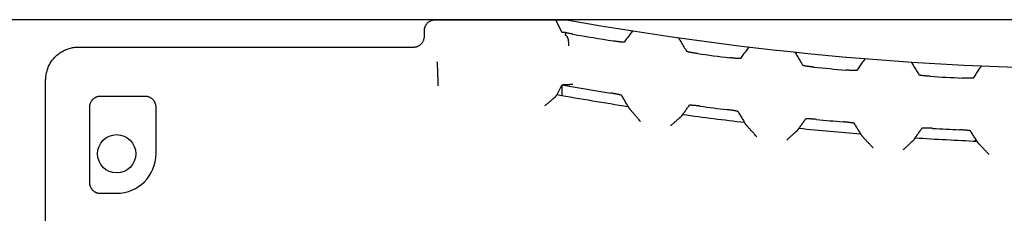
# Model space of a CAD drawing. Header units: inches. Extents: x 0 to 22, y 0 to 17.
# Tile 39 of 41: x 13.056 to 14.859, y 14.155 to 14.509. Entities that reach past the tile are written whole.
import ezdxf

# ---------------------------------------------------------------- set-up
doc = ezdxf.new("R2010")
doc.units = ezdxf.units.IN
doc.header["$LTSCALE"] = 1.21
doc.header["$MEASUREMENT"] = 0
doc.layers.get('0').update_dxf_attribs({"linetype": 'CONTINUOUS'})
doc.layers.add('DIMENSIONS', color=7, linetype='CONTINUOUS')
doc.styles.get("Standard").update_dxf_attribs({"font": 'txt', "width": 0.8})
doc.dimstyles.new('DIMSTYLE_1', dxfattribs={"dimtxt": 0.125, "dimasz": 0.18, "dimexe": 0.18, "dimexo": 0.0625, "dimgap": 0.09, "dimtad": 0, "dimtih": 1, "dimtoh": 1, "dimdec": 3, "dimzin": 4, "dimdsep": 46, "dimtxsty": 'STANDARD', "dimblk": '_FILLED', "dimblk1": '_FILLED', "dimblk2": '_FILLED', "dimcen": 0.09, "dimadec": 0, "dimazin": 0, "dimtp": 0.01, "dimtm": 0.01, "dimtfac": 1, "dimtdec": 3, "dimtofl": 0, "dimtmove": 0, "dimatfit": 3, "dimldrblk": '_FILLED', "dimfxl": 1, "dimtolj": 1, "dimtzin": 4, "dimarcsym": 0})

# ---------------------------------------------------------------- blocks, each defined once
blk = doc.blocks.new('_FILLED')
at = {"color": 0, "linetype": 'BYBLOCK'}
blk.add_solid([(0, 0), (-1, 0.174), (-1, -0.174)], dxfattribs=at)
blk = doc.blocks.new('*D2')
at = {"layer": 'DIMENSIONS', "color": 2, "linetype": 'CONTINUOUS'}
for p, q in [((16.3448, 14.5089), (11.7053, 14.5089)), ((11.8303, 14.5089), (11.8303, 12.1339)), ((11.8303, 9.5089), (11.8303, 11.8839)), ((16.2796, 9.5089), (11.7053, 9.5089))]:
    blk.add_line(p, q, dxfattribs=at)
at = {"layer": 'DIMENSIONS', "color": 2, "linetype": 'CONTINUOUS', "xscale": 0.18, "yscale": 0.18, "zscale": 0.18}
for p, rotation in [((11.8303, 14.5089), 90), ((11.8303, 9.5089), 270)]:
    blk.add_blockref('_FILLED', p, dxfattribs=dict(at, rotation=rotation))
at = {"layer": 'DIMENSIONS', "color": 2, "linetype": 'CONTINUOUS', "width": 0.8}
for s, p in [('5.000', (11.2678, 11.9464)), ('[', (11.8928, 11.9464)), ('127', (11.9928, 11.9464)), (']', (12.2928, 11.9464))]:
    blk.add_text(s, height=0.125, dxfattribs=at).set_placement(p)

msp = doc.modelspace()

# ---------------------------------------------------------------- linework, layer by layer
at = {"color": 7, "linetype": 'CONTINUOUS'}
for p, q in [((13.8171, 14.5089), (14.0574, 14.5089)), ((14.0375, 14.5089), (14.0489, 14.486)), ((13.7971, 14.4789), (13.7971, 14.4889)), ((14.0553, 14.4853), (14.055, 14.4812)), ((13.1633, 14.4589), (13.7771, 14.4589)), ((13.1033, 12.2632), (13.1033, 14.3988)), ((14.0403, 14.3721), (14.0489, 14.3893)), ((14.0493, 14.3705), (14.0493, 14.3893)), ((13.2856, 14.3689), (13.2035, 14.3689)), ((13.1835, 14.3489), (13.1835, 14.2116)), ((13.3055, 14.2639), (13.3055, 14.3489)), ((13.2035, 14.1917), (13.2333, 14.1917))]:
    msp.add_line(p, q, dxfattribs=at)
msp.add_circle((13.2333, 14.2639), 0.035, dxfattribs=at)
for centre, radius, start, end in [((15.0724, 20.1868), 5.768, 259.86523, 280.11722), ((15.0724, 20.1868), 5.7918, 260.02276, 260.76781), ((15.0724, 20.1868), 5.7918, 262.31323, 262.89664), ((15.0724, 20.1868), 5.7918, 264.43464, 265.01565), ((15.0724, 20.1868), 5.7918, 266.54841, 267.12785), ((15.0724, 20.1868), 5.8865, 260.01621, 260.8703), ((15.0724, 20.1868), 5.9057, 259.93097, 261.21499), ((15.0724, 20.1868), 5.8865, 262.48479, 262.96442), ((15.0724, 20.1868), 5.9057, 262.19544, 263.30061), ((15.0724, 20.1868), 5.8865, 264.57141, 265.04914), ((15.0724, 20.1868), 5.9057, 264.27653, 265.37734), ((15.0724, 20.1868), 5.8865, 266.65083, 267.12731), ((15.0724, 20.1868), 5.9057, 266.35007, 267.44801), ((13.2333, 14.2639), 0.0722, 270, 360)]:
    msp.add_arc(centre, radius, start, end, dxfattribs=at)
for points, knots in [([(13.7971, 14.4889), (13.7971, 14.4895), (13.7972, 14.4907), (13.7974, 14.4926), (13.7979, 14.4944), (13.7984, 14.4961), (13.7992, 14.4978), (13.8001, 14.4994), (13.8011, 14.5009), (13.8023, 14.5024), (13.8036, 14.5037), (13.805, 14.5049), (13.8066, 14.5059), (13.8082, 14.5068), (13.8099, 14.5075), (13.8116, 14.5081), (13.8134, 14.5086), (13.8153, 14.5088), (13.8165, 14.5089), (13.8171, 14.5089)], [0, 0, 0, 0, 0.058936, 0.117869, 0.176751, 0.235656, 0.294486, 0.353358, 0.412143, 0.470985, 0.529738, 0.588555, 0.647292, 0.706094, 0.764834, 0.823631, 0.882393, 0.941197, 1, 1, 1, 1]), ([(14.0553, 14.4853), (14.0549, 14.4853), (14.0541, 14.4854), (14.053, 14.4854), (14.052, 14.4855), (14.0511, 14.4856), (14.0504, 14.4857), (14.0498, 14.4858), (14.0494, 14.4858), (14.0491, 14.4859), (14.0489, 14.486), (14.0489, 14.486)], [0, 0, 0, 0, 0.192222, 0.366969, 0.522186, 0.657037, 0.770707, 0.861928, 0.930393, 0.976044, 1, 1, 1, 1]), ([(14.0689, 14.4826), (14.0683, 14.4827), (14.0671, 14.4829), (14.0652, 14.4833), (14.0634, 14.4836), (14.0616, 14.484), (14.0599, 14.4843), (14.0583, 14.4846), (14.0568, 14.485), (14.0558, 14.4852), (14.0553, 14.4853)], [0, 0, 0, 0, 0.136585, 0.272412, 0.405766, 0.535966, 0.661607, 0.781364, 0.894632, 1, 1, 1, 1]), ([(14.1784, 14.4886), (14.1767, 14.4863), (14.1733, 14.4817), (14.1682, 14.4748), (14.1648, 14.4702), (14.1632, 14.4679)], [0, 0, 0, 0, 0.332755, 0.666089, 1, 1, 1, 1]), ([(13.7771, 14.4589), (13.7778, 14.4589), (13.779, 14.4589), (13.7808, 14.4592), (13.7826, 14.4596), (13.7844, 14.4602), (13.7861, 14.4609), (13.7877, 14.4618), (13.7892, 14.4629), (13.7906, 14.4641), (13.7919, 14.4654), (13.7931, 14.4668), (13.7941, 14.4683), (13.795, 14.4699), (13.7958, 14.4716), (13.7964, 14.4734), (13.7968, 14.4752), (13.7971, 14.477), (13.7971, 14.4782), (13.7971, 14.4789)], [0, 0, 0, 0, 0.058803, 0.117607, 0.176369, 0.235166, 0.293906, 0.352708, 0.411445, 0.470262, 0.529015, 0.587857, 0.646642, 0.705514, 0.764344, 0.823249, 0.882131, 0.941064, 1, 1, 1, 1]), ([(14.055, 14.4812), (14.055, 14.4811), (14.055, 14.4811), (14.0551, 14.4811), (14.0552, 14.4811), (14.0552, 14.481)], [0, 0, 0, 0, 0.172376, 0.498988, 1, 1, 1, 1]), ([(14.0552, 14.481), (14.0555, 14.481), (14.056, 14.4808), (14.0566, 14.4803), (14.0573, 14.4797), (14.0579, 14.4789), (14.0584, 14.478), (14.0589, 14.4769), (14.0594, 14.4758), (14.0598, 14.4745), (14.0602, 14.4731), (14.0605, 14.4715), (14.0608, 14.47), (14.0609, 14.4683), (14.0611, 14.4666), (14.0611, 14.4648), (14.0611, 14.463), (14.0611, 14.4618), (14.0611, 14.4612)], [0, 0, 0, 0, 0.034267, 0.071262, 0.111765, 0.15652, 0.20579, 0.259591, 0.3181, 0.380966, 0.447997, 0.518998, 0.593332, 0.67082, 0.750829, 0.832616, 0.91589, 1, 1, 1, 1]), ([(14.1632, 14.4679), (14.1631, 14.4678), (14.163, 14.4678), (14.1627, 14.4677), (14.1622, 14.4677), (14.1616, 14.4677), (14.1608, 14.4678), (14.1599, 14.4678), (14.1589, 14.4679), (14.1577, 14.468), (14.1564, 14.4682), (14.155, 14.4683), (14.1535, 14.4685), (14.1519, 14.4687), (14.1503, 14.469), (14.1486, 14.4692), (14.1468, 14.4695), (14.145, 14.4698), (14.1438, 14.4699), (14.1432, 14.47)], [0, 0, 0, 0, 0.007966, 0.023276, 0.046324, 0.076922, 0.114788, 0.159814, 0.211582, 0.269844, 0.334069, 0.404177, 0.479529, 0.559219, 0.642273, 0.728649, 0.817786, 0.90861, 1, 1, 1, 1]), ([(14.2625, 14.476), (14.2642, 14.4732), (14.2675, 14.4676), (14.2726, 14.4592), (14.276, 14.4536), (14.2777, 14.4508)], [0, 0, 0, 0, 0.332762, 0.666096, 1, 1, 1, 1]), ([(13.1033, 14.3988), (13.1033, 14.4002), (13.1034, 14.4031), (13.1039, 14.4073), (13.1047, 14.4116), (13.1057, 14.4157), (13.1071, 14.4198), (13.1087, 14.4238), (13.1106, 14.4276), (13.1128, 14.4313), (13.1153, 14.4348), (13.118, 14.4382), (13.1209, 14.4413), (13.124, 14.4442), (13.1274, 14.4469), (13.1309, 14.4494), (13.1346, 14.4516), (13.1384, 14.4535), (13.1424, 14.4551), (13.1464, 14.4565), (13.1506, 14.4575), (13.1548, 14.4583), (13.1591, 14.4588), (13.1619, 14.4589), (13.1633, 14.4589)], [0, 0, 0, 0, 0.045511, 0.091063, 0.136551, 0.182075, 0.227608, 0.273073, 0.318593, 0.364089, 0.409536, 0.455036, 0.500482, 0.54592, 0.591391, 0.636789, 0.68222, 0.727656, 0.773024, 0.818447, 0.86385, 0.909209, 0.954627, 1, 1, 1, 1]), ([(14.2977, 14.4471), (14.297, 14.4472), (14.2958, 14.4473), (14.2939, 14.4476), (14.292, 14.4479), (14.2902, 14.4482), (14.2885, 14.4484), (14.2868, 14.4487), (14.2852, 14.449), (14.2838, 14.4492), (14.2825, 14.4495), (14.2813, 14.4497), (14.2803, 14.45), (14.2794, 14.4502), (14.2788, 14.4504), (14.2782, 14.4505), (14.2779, 14.4507), (14.2777, 14.4508), (14.2777, 14.4508)], [0, 0, 0, 0, 0.094878, 0.189454, 0.282387, 0.372384, 0.459018, 0.541851, 0.619691, 0.691495, 0.756981, 0.815815, 0.867164, 0.91041, 0.945466, 0.972178, 0.990266, 1, 1, 1, 1]), ([(14.3914, 14.4592), (14.3897, 14.4569), (14.3863, 14.4522), (14.3812, 14.4451), (14.3778, 14.4404), (14.3762, 14.438)], [0, 0, 0, 0, 0.332757, 0.666091, 1, 1, 1, 1]), ([(14.4755, 14.4498), (14.4772, 14.4471), (14.4805, 14.4417), (14.4856, 14.4335), (14.489, 14.428), (14.4907, 14.4253)], [0, 0, 0, 0, 0.332762, 0.666096, 1, 1, 1, 1]), ([(13.8219, 14.4091), (13.8219, 14.4103), (13.8218, 14.4126), (13.8217, 14.4159), (13.8216, 14.4189), (13.8214, 14.4217), (13.8213, 14.4241), (13.8212, 14.4263), (13.8211, 14.4281), (13.8209, 14.4295), (13.8208, 14.4307), (13.8207, 14.4315), (13.8206, 14.4319), (13.8205, 14.432)], [0, 0, 0, 0, 0.15581, 0.300162, 0.432458, 0.552105, 0.658557, 0.751367, 0.830178, 0.894691, 0.944563, 0.979625, 1, 1, 1, 1]), ([(14.3762, 14.438), (14.3761, 14.438), (14.3759, 14.4379), (14.3756, 14.4379), (14.3751, 14.4379), (14.3744, 14.4378), (14.3735, 14.4379), (14.3725, 14.4379), (14.3714, 14.438), (14.3701, 14.4381), (14.3686, 14.4382), (14.3671, 14.4383), (14.3654, 14.4384), (14.3637, 14.4386), (14.3619, 14.4388), (14.36, 14.439), (14.3581, 14.4392), (14.3568, 14.4394), (14.3562, 14.4395)], [0, 0, 0, 0, 0.008864, 0.02612, 0.052128, 0.086597, 0.129268, 0.179857, 0.237935, 0.303016, 0.374701, 0.45261, 0.535719, 0.622853, 0.713572, 0.807527, 0.903447, 1, 1, 1, 1]), ([(14.6044, 14.4379), (14.6027, 14.4355), (14.5993, 14.4307), (14.5942, 14.4235), (14.5908, 14.4186), (14.5892, 14.4162)], [0, 0, 0, 0, 0.332759, 0.666092, 1, 1, 1, 1]), ([(14.6885, 14.4317), (14.6902, 14.429), (14.6935, 14.4237), (14.6986, 14.4157), (14.702, 14.4104), (14.7037, 14.4078)], [0, 0, 0, 0, 0.332763, 0.666096, 1, 1, 1, 1]), ([(14.5107, 14.4223), (14.51, 14.4224), (14.5088, 14.4225), (14.5069, 14.4227), (14.505, 14.4229), (14.5032, 14.4231), (14.5015, 14.4233), (14.4998, 14.4236), (14.4983, 14.4238), (14.4968, 14.424), (14.4955, 14.4242), (14.4943, 14.4244), (14.4933, 14.4246), (14.4925, 14.4247), (14.4918, 14.4249), (14.4912, 14.425), (14.4909, 14.4252), (14.4907, 14.4253), (14.4907, 14.4253)], [0, 0, 0, 0, 0.094872, 0.18942, 0.282315, 0.372269, 0.458867, 0.541681, 0.619527, 0.691362, 0.756899, 0.815799, 0.867215, 0.910516, 0.945602, 0.97231, 0.99035, 1, 1, 1, 1]), ([(14.5892, 14.4162), (14.5891, 14.4162), (14.5889, 14.4161), (14.5886, 14.4161), (14.5881, 14.416), (14.5874, 14.416), (14.5865, 14.416), (14.5855, 14.416), (14.5843, 14.416), (14.583, 14.416), (14.5816, 14.4161), (14.58, 14.4162), (14.5784, 14.4162), (14.5766, 14.4163), (14.5748, 14.4165), (14.573, 14.4166), (14.5711, 14.4168), (14.5698, 14.4169), (14.5692, 14.4169)], [0, 0, 0, 0, 0.009013, 0.026428, 0.052589, 0.087202, 0.130109, 0.181202, 0.23985, 0.305208, 0.376948, 0.454811, 0.537771, 0.624656, 0.715049, 0.808589, 0.904013, 1, 1, 1, 1]), ([(14.8174, 14.4245), (14.8157, 14.422), (14.8123, 14.4171), (14.8072, 14.4097), (14.8038, 14.4048), (14.8022, 14.4023)], [0, 0, 0, 0, 0.33276, 0.666094, 1, 1, 1, 1]), ([(13.8223, 14.3878), (13.8223, 14.3894), (13.8222, 14.3924), (13.8221, 14.3969), (13.8221, 14.4011), (13.822, 14.4039), (13.822, 14.4053)], [0, 0, 0, 0, 0.266206, 0.522326, 0.767275, 1, 1, 1, 1]), ([(14.7237, 14.4055), (14.723, 14.4056), (14.7218, 14.4056), (14.7199, 14.4058), (14.718, 14.4059), (14.7162, 14.4061), (14.7145, 14.4062), (14.7128, 14.4064), (14.7113, 14.4065), (14.7098, 14.4067), (14.7085, 14.4068), (14.7073, 14.407), (14.7063, 14.4071), (14.7055, 14.4073), (14.7048, 14.4074), (14.7042, 14.4075), (14.7039, 14.4076), (14.7037, 14.4077), (14.7037, 14.4078)], [0, 0, 0, 0, 0.094943, 0.189532, 0.282445, 0.372401, 0.458993, 0.541805, 0.619657, 0.691505, 0.757064, 0.81599, 0.86743, 0.910741, 0.945814, 0.972483, 0.990449, 1, 1, 1, 1]), ([(14.8022, 14.4023), (14.8021, 14.4023), (14.8019, 14.4022), (14.8016, 14.4021), (14.8011, 14.4021), (14.8004, 14.402), (14.7995, 14.402), (14.7985, 14.4019), (14.7973, 14.4019), (14.796, 14.4019), (14.7946, 14.4019), (14.793, 14.4019), (14.7914, 14.402), (14.7896, 14.402), (14.7878, 14.4021), (14.786, 14.4021), (14.7841, 14.4022), (14.7828, 14.4023), (14.7822, 14.4023)], [0, 0, 0, 0, 0.009168, 0.02676, 0.053101, 0.087893, 0.130966, 0.18221, 0.240984, 0.306435, 0.378227, 0.456088, 0.538985, 0.625746, 0.715969, 0.809272, 0.904389, 1, 1, 1, 1]), ([(14.052, 14.3898), (14.0517, 14.3898), (14.0512, 14.3897), (14.0505, 14.3897), (14.0498, 14.3896), (14.0494, 14.3895), (14.0491, 14.3894), (14.0489, 14.3893), (14.0489, 14.3893)], [0, 0, 0, 0, 0.261413, 0.505533, 0.702495, 0.850723, 0.949004, 1, 1, 1, 1]), ([(14.0618, 14.3902), (14.0612, 14.3902), (14.0602, 14.3902), (14.0586, 14.3902), (14.0571, 14.3901), (14.0557, 14.39), (14.0544, 14.39), (14.0532, 14.3899), (14.0524, 14.3898), (14.052, 14.3898), (14.052, 14.3898)], [0, 0, 0, 0, 0.169312, 0.331484, 0.484872, 0.628584, 0.761163, 0.882214, 0.990313, 1, 1, 1, 1]), ([(14.0689, 14.3903), (14.0683, 14.3903), (14.0671, 14.3903), (14.0653, 14.3903), (14.0635, 14.3903), (14.0624, 14.3902), (14.0618, 14.3902)], [0, 0, 0, 0, 0.254491, 0.508083, 0.757611, 1, 1, 1, 1]), ([(13.2035, 14.3689), (13.2029, 14.3689), (13.2017, 14.3688), (13.1999, 14.3686), (13.1981, 14.3681), (13.1963, 14.3675), (13.1946, 14.3668), (13.193, 14.3659), (13.1915, 14.3648), (13.1901, 14.3637), (13.1887, 14.3624), (13.1876, 14.3609), (13.1865, 14.3594), (13.1856, 14.3578), (13.1849, 14.3561), (13.1843, 14.3544), (13.1839, 14.3525), (13.1836, 14.3507), (13.1835, 14.3495), (13.1835, 14.3489)], [0, 0, 0, 0, 0.058831, 0.117675, 0.176484, 0.235333, 0.294125, 0.352976, 0.411758, 0.470611, 0.529389, 0.588242, 0.647024, 0.705875, 0.764667, 0.823516, 0.882325, 0.941169, 1, 1, 1, 1]), ([(13.3055, 14.3489), (13.3055, 14.3495), (13.3055, 14.3507), (13.3052, 14.3525), (13.3048, 14.3544), (13.3042, 14.3561), (13.3035, 14.3578), (13.3026, 14.3594), (13.3015, 14.3609), (13.3004, 14.3624), (13.299, 14.3637), (13.2976, 14.3648), (13.2961, 14.3659), (13.2945, 14.3668), (13.2928, 14.3675), (13.291, 14.3681), (13.2892, 14.3686), (13.2874, 14.3688), (13.2862, 14.3689), (13.2856, 14.3689)], [0, 0, 0, 0, 0.058831, 0.117675, 0.176484, 0.235333, 0.294125, 0.352976, 0.411758, 0.470611, 0.529389, 0.588242, 0.647024, 0.705875, 0.764667, 0.823516, 0.882325, 0.941169, 1, 1, 1, 1]), ([(14.018, 14.352), (14.0187, 14.3526), (14.0201, 14.3537), (14.0222, 14.3555), (14.0242, 14.3571), (14.0261, 14.3587), (14.0279, 14.3602), (14.0295, 14.3616), (14.031, 14.3629), (14.0324, 14.364), (14.0336, 14.365), (14.0346, 14.3659), (14.0355, 14.3666), (14.0362, 14.3672), (14.0369, 14.3677), (14.0373, 14.3681), (14.0377, 14.3684), (14.0379, 14.3686), (14.038, 14.3687), (14.038, 14.3687)], [0, 0, 0, 0, 0.10574, 0.209519, 0.30979, 0.405551, 0.495322, 0.577952, 0.653217, 0.720649, 0.780103, 0.832056, 0.876513, 0.913582, 0.943616, 0.967032, 0.983922, 0.994378, 1, 1, 1, 1]), ([(14.038, 14.3687), (14.0381, 14.3689), (14.0383, 14.3692), (14.0385, 14.3696), (14.0388, 14.3701), (14.039, 14.3705), (14.0392, 14.3709), (14.0394, 14.3713), (14.0396, 14.3717), (14.0398, 14.372), (14.0399, 14.3721)], [0, 0, 0, 0, 0.136426, 0.269442, 0.396799, 0.519922, 0.640421, 0.759731, 0.879157, 1, 1, 1, 1]), ([(14.1584, 14.3707), (14.1583, 14.3707), (14.1581, 14.3708), (14.1578, 14.371), (14.1573, 14.3712), (14.1566, 14.3714), (14.1557, 14.3716), (14.1547, 14.3718), (14.1536, 14.3721), (14.1523, 14.3724), (14.1508, 14.3727), (14.1493, 14.373), (14.1476, 14.3733), (14.1459, 14.3736), (14.1441, 14.3739), (14.1422, 14.3742), (14.1403, 14.3746), (14.139, 14.3748), (14.1384, 14.3749)], [0, 0, 0, 0, 0.009765, 0.027857, 0.054542, 0.089544, 0.132713, 0.183974, 0.242725, 0.308143, 0.379891, 0.457702, 0.540538, 0.62721, 0.71727, 0.810293, 0.904983, 1, 1, 1, 1]), ([(14.1704, 14.3505), (14.1691, 14.3527), (14.1664, 14.3572), (14.1624, 14.3639), (14.1597, 14.3684), (14.1584, 14.3707)], [0, 0, 0, 0, 0.333778, 0.667111, 1, 1, 1, 1]), ([(14.1729, 14.3463), (14.1728, 14.3465), (14.1726, 14.3469), (14.1722, 14.3474), (14.1719, 14.348), (14.1716, 14.3485), (14.1713, 14.349), (14.171, 14.3495), (14.1707, 14.35), (14.1705, 14.3503), (14.1704, 14.3505)], [0, 0, 0, 0, 0.136263, 0.2685, 0.395568, 0.518771, 0.639536, 0.759179, 0.878925, 1, 1, 1, 1]), ([(14.1929, 14.3231), (14.1921, 14.324), (14.1906, 14.3257), (14.1883, 14.3283), (14.1862, 14.3308), (14.1842, 14.3332), (14.1823, 14.3353), (14.1807, 14.3373), (14.1792, 14.339), (14.1779, 14.3405), (14.1768, 14.3418), (14.1759, 14.3429), (14.1751, 14.3438), (14.1744, 14.3445), (14.1739, 14.3452), (14.1735, 14.3456), (14.1732, 14.346), (14.173, 14.3462), (14.1729, 14.3463), (14.1729, 14.3463)], [0, 0, 0, 0, 0.115501, 0.22825, 0.336215, 0.437226, 0.529844, 0.613198, 0.687008, 0.751477, 0.806847, 0.853982, 0.893422, 0.925734, 0.95163, 0.971618, 0.985947, 0.994985, 1, 1, 1, 1]), ([(14.2704, 14.3359), (14.2718, 14.3377), (14.2745, 14.3414), (14.2785, 14.347), (14.2812, 14.3507), (14.2825, 14.3525)], [0, 0, 0, 0, 0.333782, 0.667115, 1, 1, 1, 1]), ([(14.3025, 14.3509), (14.3018, 14.351), (14.3006, 14.3511), (14.2987, 14.3514), (14.2968, 14.3516), (14.295, 14.3518), (14.2932, 14.352), (14.2916, 14.3521), (14.29, 14.3523), (14.2886, 14.3524), (14.2873, 14.3525), (14.2861, 14.3526), (14.2851, 14.3527), (14.2843, 14.3527), (14.2836, 14.3527), (14.283, 14.3527), (14.2827, 14.3526), (14.2825, 14.3526), (14.2825, 14.3525)], [0, 0, 0, 0, 0.096669, 0.192701, 0.286757, 0.377561, 0.464765, 0.547921, 0.625848, 0.697525, 0.762574, 0.820596, 0.871114, 0.913704, 0.948091, 0.974019, 0.991199, 1, 1, 1, 1]), ([(14.3714, 14.3412), (14.3713, 14.3412), (14.3711, 14.3413), (14.3708, 14.3415), (14.3703, 14.3416), (14.3696, 14.3418), (14.3687, 14.342), (14.3677, 14.3422), (14.3665, 14.3424), (14.3652, 14.3426), (14.3638, 14.3429), (14.3622, 14.3431), (14.3606, 14.3434), (14.3588, 14.3436), (14.357, 14.3439), (14.3552, 14.3441), (14.3533, 14.3444), (14.352, 14.3445), (14.3514, 14.3446)], [0, 0, 0, 0, 0.009691, 0.02775, 0.054451, 0.089505, 0.132758, 0.184116, 0.242957, 0.308443, 0.38024, 0.458067, 0.540882, 0.627501, 0.717493, 0.810439, 0.905052, 1, 1, 1, 1]), ([(14.3714, 14.3412), (14.3727, 14.339), (14.3754, 14.3346), (14.3794, 14.3281), (14.3821, 14.3237), (14.3834, 14.3215)], [0, 0, 0, 0, 0.332889, 0.666223, 1, 1, 1, 1]), ([(14.248, 14.3151), (14.2487, 14.3157), (14.2501, 14.3169), (14.2521, 14.3187), (14.2542, 14.3205), (14.2561, 14.3221), (14.2578, 14.3237), (14.2595, 14.3251), (14.261, 14.3264), (14.2623, 14.3276), (14.2635, 14.3286), (14.2645, 14.3295), (14.2654, 14.3303), (14.2662, 14.3309), (14.2668, 14.3314), (14.2672, 14.3319), (14.2676, 14.3321), (14.2678, 14.3324), (14.2679, 14.3324), (14.268, 14.3325)], [0, 0, 0, 0, 0.106165, 0.210298, 0.310832, 0.406732, 0.496491, 0.578997, 0.65403, 0.721141, 0.780253, 0.831866, 0.87601, 0.912844, 0.942767, 0.966191, 0.98325, 0.994127, 1, 1, 1, 1]), ([(14.268, 14.3325), (14.2681, 14.3326), (14.2683, 14.3329), (14.2686, 14.3334), (14.2689, 14.3338), (14.2692, 14.3342), (14.2695, 14.3347), (14.2698, 14.3351), (14.2701, 14.3355), (14.2703, 14.3357), (14.2704, 14.3359)], [0, 0, 0, 0, 0.136283, 0.268532, 0.395605, 0.518807, 0.639567, 0.759201, 0.878937, 1, 1, 1, 1]), ([(14.3859, 14.3175), (14.3858, 14.3177), (14.3856, 14.318), (14.3852, 14.3186), (14.3849, 14.3191), (14.3846, 14.3196), (14.3843, 14.32), (14.384, 14.3205), (14.3837, 14.321), (14.3835, 14.3213), (14.3834, 14.3215)], [0, 0, 0, 0, 0.136266, 0.268504, 0.395573, 0.518777, 0.639541, 0.759182, 0.878927, 1, 1, 1, 1]), ([(14.4834, 14.3106), (14.4848, 14.3125), (14.4875, 14.3163), (14.4915, 14.322), (14.4942, 14.3257), (14.4955, 14.3276)], [0, 0, 0, 0, 0.333781, 0.667114, 1, 1, 1, 1]), ([(14.5155, 14.3267), (14.5148, 14.3268), (14.5136, 14.3269), (14.5117, 14.3271), (14.5098, 14.3272), (14.508, 14.3273), (14.5063, 14.3275), (14.5046, 14.3276), (14.5031, 14.3277), (14.5016, 14.3277), (14.5003, 14.3278), (14.4991, 14.3278), (14.4981, 14.3279), (14.4973, 14.3279), (14.4966, 14.3278), (14.496, 14.3278), (14.4957, 14.3277), (14.4955, 14.3277), (14.4955, 14.3276)], [0, 0, 0, 0, 0.0961, 0.191627, 0.285259, 0.375728, 0.462673, 0.545671, 0.623549, 0.69528, 0.760608, 0.819209, 0.870242, 0.91308, 0.947621, 0.973708, 0.99105, 1, 1, 1, 1]), ([(14.5844, 14.3196), (14.5843, 14.3196), (14.5841, 14.3197), (14.5838, 14.3198), (14.5833, 14.32), (14.5826, 14.3201), (14.5817, 14.3203), (14.5807, 14.3204), (14.5795, 14.3206), (14.5782, 14.3208), (14.5768, 14.321), (14.5752, 14.3212), (14.5736, 14.3214), (14.5718, 14.3215), (14.57, 14.3217), (14.5682, 14.3219), (14.5663, 14.3221), (14.565, 14.3222), (14.5644, 14.3223)], [0, 0, 0, 0, 0.009602, 0.027604, 0.054287, 0.089356, 0.132647, 0.184058, 0.242952, 0.308482, 0.380308, 0.458146, 0.540954, 0.627552, 0.717519, 0.810443, 0.905046, 1, 1, 1, 1]), ([(14.4059, 14.2951), (14.4051, 14.2959), (14.4036, 14.2976), (14.4014, 14.3001), (14.3993, 14.3025), (14.3973, 14.3047), (14.3954, 14.3067), (14.3938, 14.3086), (14.3923, 14.3103), (14.391, 14.3117), (14.3899, 14.313), (14.3889, 14.3141), (14.3881, 14.315), (14.3875, 14.3157), (14.3869, 14.3163), (14.3865, 14.3168), (14.3862, 14.3171), (14.386, 14.3173), (14.3859, 14.3174), (14.3859, 14.3175)], [0, 0, 0, 0, 0.114083, 0.225391, 0.33202, 0.432371, 0.52456, 0.607839, 0.68188, 0.746574, 0.802636, 0.850484, 0.890592, 0.923607, 0.950222, 0.970736, 0.985401, 0.994771, 1, 1, 1, 1]), ([(14.461, 14.2891), (14.4617, 14.2897), (14.4631, 14.291), (14.4652, 14.2929), (14.4672, 14.2947), (14.4691, 14.2964), (14.4709, 14.2981), (14.4726, 14.2996), (14.4741, 14.3009), (14.4754, 14.3021), (14.4766, 14.3032), (14.4776, 14.3041), (14.4785, 14.3049), (14.4792, 14.3055), (14.4798, 14.3061), (14.4803, 14.3065), (14.4806, 14.3068), (14.4808, 14.307), (14.4809, 14.3071), (14.481, 14.3071)], [0, 0, 0, 0, 0.107151, 0.212179, 0.313479, 0.409954, 0.500043, 0.582672, 0.657612, 0.72444, 0.783173, 0.834325, 0.877954, 0.914278, 0.943759, 0.966797, 0.983538, 0.994212, 1, 1, 1, 1]), ([(14.481, 14.3071), (14.4811, 14.3073), (14.4813, 14.3076), (14.4816, 14.3081), (14.4819, 14.3085), (14.4822, 14.3089), (14.4825, 14.3094), (14.4828, 14.3098), (14.4831, 14.3102), (14.4833, 14.3105), (14.4834, 14.3106)], [0, 0, 0, 0, 0.136281, 0.268528, 0.395601, 0.518804, 0.639564, 0.759199, 0.878936, 1, 1, 1, 1]), ([(14.5964, 14.3004), (14.5951, 14.3025), (14.5924, 14.3068), (14.5884, 14.3132), (14.5857, 14.3174), (14.5844, 14.3196)], [0, 0, 0, 0, 0.333777, 0.667111, 1, 1, 1, 1]), ([(14.6964, 14.2932), (14.6978, 14.2951), (14.7005, 14.299), (14.7045, 14.3048), (14.7072, 14.3086), (14.7085, 14.3105)], [0, 0, 0, 0, 0.333779, 0.667113, 1, 1, 1, 1]), ([(14.7285, 14.3104), (14.7278, 14.3104), (14.7266, 14.3105), (14.7247, 14.3106), (14.7228, 14.3107), (14.721, 14.3107), (14.7193, 14.3108), (14.7176, 14.3108), (14.7161, 14.3109), (14.7146, 14.3109), (14.7133, 14.3109), (14.7122, 14.3109), (14.7111, 14.3109), (14.7103, 14.3108), (14.7096, 14.3108), (14.7091, 14.3107), (14.7087, 14.3107), (14.7085, 14.3106), (14.7085, 14.3105)], [0, 0, 0, 0, 0.095721, 0.190932, 0.284313, 0.374598, 0.461415, 0.544346, 0.62222, 0.694003, 0.759428, 0.818162, 0.869356, 0.912372, 0.947097, 0.97337, 0.990893, 1, 1, 1, 1]), ([(14.7974, 14.3057), (14.7973, 14.3058), (14.7971, 14.3059), (14.7968, 14.306), (14.7963, 14.3061), (14.7956, 14.3062), (14.7947, 14.3063), (14.7937, 14.3065), (14.7925, 14.3066), (14.7912, 14.3067), (14.7898, 14.3069), (14.7882, 14.307), (14.7866, 14.3071), (14.7848, 14.3073), (14.783, 14.3074), (14.7812, 14.3075), (14.7793, 14.3076), (14.778, 14.3077), (14.7774, 14.3077)], [0, 0, 0, 0, 0.009499, 0.027418, 0.054049, 0.089093, 0.132379, 0.183799, 0.242709, 0.308255, 0.380094, 0.457941, 0.540757, 0.627364, 0.717348, 0.810307, 0.904965, 1, 1, 1, 1]), ([(14.8094, 14.287), (14.8081, 14.2891), (14.8054, 14.2933), (14.8014, 14.2995), (14.7987, 14.3036), (14.7974, 14.3057)], [0, 0, 0, 0, 0.333777, 0.667111, 1, 1, 1, 1]), ([(14.5989, 14.2965), (14.5988, 14.2966), (14.5986, 14.297), (14.5982, 14.2975), (14.5979, 14.298), (14.5976, 14.2985), (14.5973, 14.299), (14.597, 14.2994), (14.5967, 14.2999), (14.5965, 14.3002), (14.5964, 14.3004)], [0, 0, 0, 0, 0.136269, 0.268509, 0.395579, 0.518782, 0.639545, 0.759186, 0.878929, 1, 1, 1, 1]), ([(14.6189, 14.2748), (14.6181, 14.2757), (14.6166, 14.2773), (14.6145, 14.2796), (14.6124, 14.2819), (14.6104, 14.284), (14.6085, 14.286), (14.6069, 14.2878), (14.6054, 14.2894), (14.6041, 14.2908), (14.603, 14.2921), (14.602, 14.2931), (14.6012, 14.294), (14.6005, 14.2947), (14.6, 14.2953), (14.5995, 14.2958), (14.5992, 14.2961), (14.599, 14.2963), (14.5989, 14.2964), (14.5989, 14.2965)], [0, 0, 0, 0, 0.112763, 0.222877, 0.328498, 0.428131, 0.51994, 0.603124, 0.677361, 0.742461, 0.799043, 0.84752, 0.888276, 0.921876, 0.94901, 0.969988, 0.98504, 0.994659, 1, 1, 1, 1]), ([(14.674, 14.2709), (14.6747, 14.2716), (14.6761, 14.2729), (14.6782, 14.2749), (14.6803, 14.2768), (14.6822, 14.2786), (14.684, 14.2803), (14.6856, 14.2818), (14.6871, 14.2832), (14.6885, 14.2844), (14.6896, 14.2855), (14.6906, 14.2865), (14.6915, 14.2873), (14.6922, 14.288), (14.6928, 14.2885), (14.6933, 14.2889), (14.6936, 14.2893), (14.6938, 14.2895), (14.6939, 14.2896), (14.694, 14.2896)], [0, 0, 0, 0, 0.108178, 0.214138, 0.316233, 0.413302, 0.503725, 0.586474, 0.661307, 0.727832, 0.786173, 0.836841, 0.879936, 0.915737, 0.944769, 0.967413, 0.983829, 0.994298, 1, 1, 1, 1]), ([(14.694, 14.2896), (14.6941, 14.2898), (14.6943, 14.2901), (14.6946, 14.2905), (14.6949, 14.291), (14.6952, 14.2914), (14.6955, 14.2919), (14.6958, 14.2923), (14.6961, 14.2927), (14.6963, 14.293), (14.6964, 14.2932)], [0, 0, 0, 0, 0.136279, 0.268525, 0.395597, 0.5188, 0.63956, 0.759197, 0.878935, 1, 1, 1, 1]), ([(14.8072, 14.2904), (14.807, 14.2899), (14.8064, 14.2889), (14.8057, 14.2879), (14.8053, 14.2873), (14.8052, 14.2872)], [0, 0, 0, 0, 0.437959, 0.925782, 1, 1, 1, 1]), ([(14.8119, 14.2832), (14.8118, 14.2834), (14.8116, 14.2837), (14.8112, 14.2842), (14.8109, 14.2847), (14.8106, 14.2852), (14.8103, 14.2857), (14.81, 14.2861), (14.8097, 14.2866), (14.8095, 14.2869), (14.8094, 14.287)], [0, 0, 0, 0, 0.136272, 0.268513, 0.395584, 0.518787, 0.639549, 0.759189, 0.87893, 1, 1, 1, 1]), ([(14.8319, 14.2624), (14.8311, 14.2631), (14.8297, 14.2647), (14.8275, 14.2669), (14.8254, 14.2691), (14.8234, 14.2711), (14.8216, 14.273), (14.82, 14.2748), (14.8185, 14.2763), (14.8172, 14.2777), (14.816, 14.2789), (14.815, 14.2799), (14.8142, 14.2808), (14.8135, 14.2815), (14.813, 14.2821), (14.8125, 14.2825), (14.8122, 14.2829), (14.812, 14.2831), (14.8119, 14.2832), (14.8119, 14.2832)], [0, 0, 0, 0, 0.111533, 0.220533, 0.325212, 0.42417, 0.515619, 0.598706, 0.67312, 0.738606, 0.795667, 0.844735, 0.886109, 0.920274, 0.947903, 0.969315, 0.984724, 0.994564, 1, 1, 1, 1]), ([(13.1835, 14.2116), (13.1835, 14.211), (13.1836, 14.2098), (13.1839, 14.208), (13.1843, 14.2062), (13.1849, 14.2044), (13.1856, 14.2027), (13.1865, 14.2011), (13.1876, 14.1996), (13.1887, 14.1982), (13.1901, 14.1968), (13.1915, 14.1957), (13.193, 14.1946), (13.1946, 14.1937), (13.1963, 14.193), (13.1981, 14.1924), (13.1999, 14.192), (13.2017, 14.1917), (13.2029, 14.1917), (13.2035, 14.1917)], [0, 0, 0, 0, 0.058831, 0.117675, 0.176484, 0.235333, 0.294125, 0.352976, 0.411758, 0.470611, 0.529389, 0.588242, 0.647024, 0.705875, 0.764667, 0.823516, 0.882325, 0.941169, 1, 1, 1, 1])]:
    msp.add_open_spline(points, degree=3, knots=knots, dxfattribs=at)
msp.add_open_spline([(13.822, 14.4053), (13.8219, 14.4065), (13.8219, 14.4078), (13.8219, 14.4091)], degree=3, dxfattribs=at)

# ---------------------------------------------------------------- dimensions: what is measured, and where the dimension line sits
at = {"layer": 'DIMENSIONS', "color": 2, "linetype": 'CONTINUOUS'}
dim = msp.add_linear_dim(base=(11.8303, 9.5089), p1=(16.3448, 14.5089), p2=(16.2796, 9.5089), angle=270, dimstyle='DIMSTYLE_1', dxfattribs=at)
dim.commit()
dim.dimension.update_dxf_attribs({"geometry": '*D2', "text_midpoint": (11.8303, 12.0089), "dimtype": 160})

doc.saveas('drawing.dxf')
